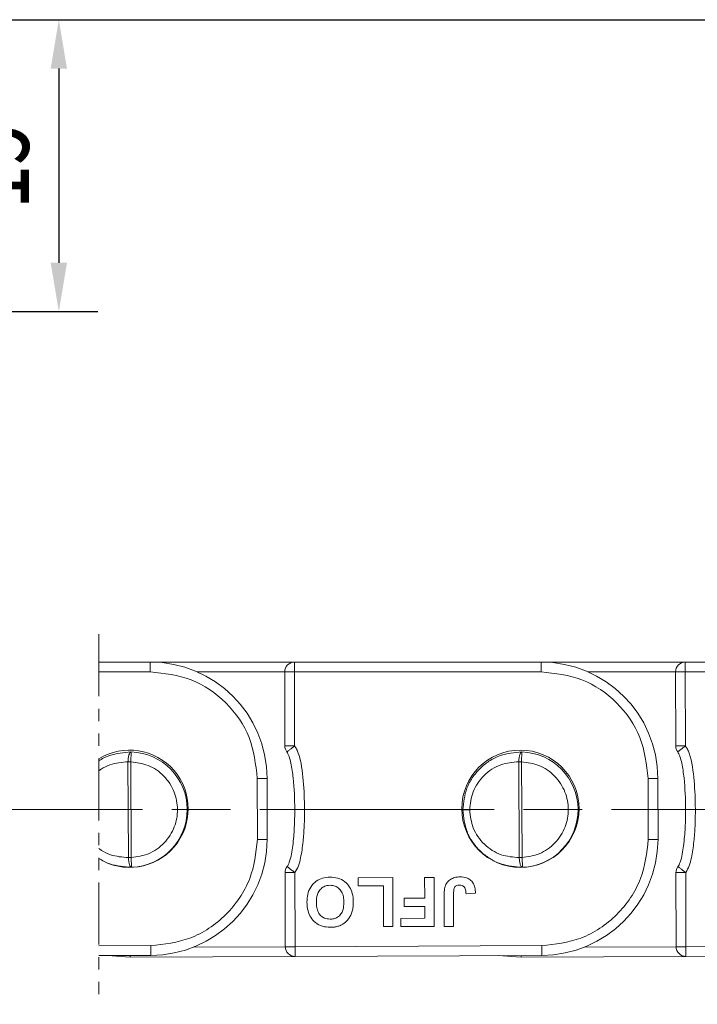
# Model space of a CAD drawing. Header units: millimetres. Extents: x 3188 to 3546, y -304 to -51.
# Tile 14 of 27: x 3414 to 3449, y -199 to -149. Entities that reach past the tile are written whole.
import ezdxf

# ---------------------------------------------------------------- set-up
doc = ezdxf.new("R2010")
doc.units = ezdxf.units.MM
for name, pattern in [('ACAD_ISO08W100', [36, 24, -3, 6, -3]), ('CENTER', [0.6, 0.375, -0.075, 0.075, -0.075]), ('PHANTOM2', [31.75, 15.875, -3.175, 3.175, -3.175, 3.175, -3.175])]:
    doc.linetypes.add(name, pattern=pattern)
doc.layers.add('中心线', color=1, linetype='CENTER', lineweight=25)
doc.styles.get("Standard").update_dxf_attribs({"font": '仿宋_GB2312.ttf', "width": 0.8})
doc.dimstyles.new('副本ISO-10', dxfattribs={"dimtxt": 4, "dimasz": 2.5, "dimexe": 2, "dimexo": 0.625, "dimgap": 1.5, "dimtad": 1, "dimdsep": 46, "dimtxsty": 'Standard', "dimcen": 2.5, "dimadec": 0, "dimazin": 0, "dimtfac": 1, "dimtmove": 0, "dimatfit": 3, "dimfxl": 0, "dimarcsym": 0})

# ---------------------------------------------------------------- blocks, each defined once
blk = doc.blocks.new('*D220')
at = {"color": 0, "lineweight": -2}
for p, q in [((3369.495, -148.872), (3532.614, -148.872)), ((3530.614, -194.229), (3530.614, -151.372)), ((3507.919, -196.729), (3532.614, -196.729))]:
    blk.add_line(p, q, dxfattribs=at)
at = {"color": 0, "lineweight": 9}
for points in [[(3530.197, -151.372), (3531.03, -151.372), (3530.614, -148.872)], [(3530.197, -194.229), (3531.03, -194.229), (3530.614, -196.729)]]:
    blk.add_solid(points, dxfattribs=at)
at = {"layer": 'Defpoints', "color": 0, "lineweight": 9}
for p in [(3368.87, -148.872), (3530.614, -148.872), (3507.294, -196.729)]:
    blk.add_point(p, dxfattribs=at)
at = {"color": 0, "lineweight": 9, "insert": (3527.114, -172.801), "char_height": 4, "attachment_point": 5, "rotation": 90}
blk.add_mtext('2R+15', dxfattribs=at)
blk = doc.blocks.new('*D221')
at = {"color": 0, "lineweight": -2}
for p, q in [((3371.523, -148.872), (3418.173, -148.872)), ((3416.173, -151.372), (3416.173, -161.303)), ((3384.766, -163.803), (3418.173, -163.803))]:
    blk.add_line(p, q, dxfattribs=at)
at = {"color": 0, "lineweight": 9}
for points in [[(3415.757, -151.372), (3416.59, -151.372), (3416.173, -148.872)], [(3415.757, -161.303), (3416.59, -161.303), (3416.173, -163.803)]]:
    blk.add_solid(points, dxfattribs=at)
at = {"layer": 'Defpoints', "color": 0, "lineweight": 9}
for p in [(3370.898, -148.872), (3384.141, -163.803), (3416.173, -163.803)]:
    blk.add_point(p, dxfattribs=at)
at = {"color": 0, "lineweight": 9, "insert": (3412.673, -156.337), "char_height": 4, "attachment_point": 5, "rotation": 90}
blk.add_mtext('15', dxfattribs=at)

msp = doc.modelspace()

# ---------------------------------------------------------------- linework, layer by layer
at = {"color": 3, "linetype": 'PHANTOM2', "lineweight": 9, "ltscale": 0.2}
msp.add_line((3418.213, -180.304), (3418.213, -199.231), dxfattribs=at)
at = {"color": 7, "linetype": 'Continuous', "lineweight": 15}
for p, q in [((3420.851, -181.727), (3418.213, -181.727)), ((3420.851, -182.227), (3420.851, -181.727)), ((3428.23, -181.727), (3420.851, -181.727)), ((3440.851, -181.727), (3428.23, -181.727)), ((3428.23, -181.727), (3428.23, -182.227)), ((3448.23, -181.727), (3440.851, -181.727)), ((3440.851, -182.227), (3440.851, -181.727)), ((3460.851, -181.727), (3448.23, -181.727)), ((3448.23, -181.727), (3448.23, -182.227)), ((3420.851, -182.227), (3418.213, -182.227)), ((3423.255, -182.227), (3427.73, -182.227)), ((3428.23, -182.227), (3427.73, -182.228)), ((3427.73, -182.228), (3427.739, -186.017)), ((3428.23, -182.227), (3428.239, -186.016)), ((3440.851, -182.227), (3428.23, -182.227)), ((3443.255, -182.227), (3447.73, -182.227)), ((3448.23, -182.227), (3447.73, -182.228)), ((3447.73, -182.228), (3447.739, -186.017)), ((3448.23, -182.227), (3448.239, -186.016)), ((3460.851, -182.227), (3448.23, -182.227)), ((3427.739, -186.017), (3428.239, -186.016)), ((3447.739, -186.017), (3448.239, -186.016)), ((3419.712, -186.826), (3419.734, -191.724)), ((3419.857, -186.826), (3419.712, -186.826)), ((3419.87, -186.326), (3419.857, -186.826)), ((3419.857, -186.826), (3419.88, -191.723)), ((3439.712, -186.826), (3439.734, -191.724)), ((3439.857, -186.826), (3439.712, -186.826)), ((3439.87, -186.326), (3439.857, -186.826)), ((3439.857, -186.826), (3439.88, -191.723)), ((3426.329, -187.679), (3426.829, -187.678)), ((3426.336, -190.807), (3426.329, -187.679)), ((3426.836, -190.809), (3426.829, -187.678)), ((3446.329, -187.679), (3446.829, -187.678)), ((3446.336, -190.807), (3446.329, -187.679)), ((3446.836, -190.809), (3446.829, -187.678)), ((3436.844, -189.288), (3437.198, -189.287)), ((3419.88, -191.723), (3419.734, -191.724)), ((3419.88, -191.723), (3419.897, -192.223)), ((3439.88, -191.723), (3439.734, -191.724)), ((3439.88, -191.723), (3439.897, -192.223)), ((3428.254, -192.495), (3427.754, -192.496)), ((3427.754, -192.496), (3427.763, -196.286)), ((3428.254, -192.495), (3428.263, -196.284)), ((3431.497, -192.756), (3433.26, -192.752)), ((3431.498, -193.172), (3431.497, -192.756)), ((3433.26, -192.752), (3433.265, -195.252)), ((3434.894, -192.748), (3435.375, -192.747)), ((3434.897, -193.806), (3434.894, -192.748)), ((3435.375, -192.747), (3435.381, -195.247)), ((3448.254, -192.495), (3447.754, -192.496)), ((3447.754, -192.496), (3447.763, -196.286)), ((3448.254, -192.495), (3448.263, -196.284)), ((3432.78, -193.17), (3431.498, -193.172)), ((3432.785, -195.253), (3432.78, -193.17)), ((3433.839, -193.808), (3434.897, -193.806)), ((3433.84, -194.225), (3433.839, -193.808)), ((3435.894, -195.246), (3435.89, -193.67)), ((3436.371, -193.627), (3436.374, -195.245)), ((3437.012, -193.577), (3437.492, -193.543)), ((3434.898, -194.222), (3433.84, -194.225)), ((3434.899, -194.831), (3434.898, -194.222)), ((3433.681, -194.834), (3434.899, -194.831)), ((3433.682, -195.251), (3433.681, -194.834)), ((3433.265, -195.252), (3432.785, -195.253)), ((3435.381, -195.247), (3433.682, -195.251)), ((3436.374, -195.245), (3435.894, -195.246)), ((3420.884, -196.227), (3418.213, -196.239)), ((3427.763, -196.287), (3423.067, -196.308)), ((3427.763, -196.286), (3428.263, -196.284)), ((3440.884, -196.227), (3428.263, -196.284)), ((3428.263, -196.284), (3428.265, -196.784)), ((3447.763, -196.287), (3443.067, -196.308)), ((3447.763, -196.286), (3448.263, -196.284)), ((3460.884, -196.227), (3448.263, -196.284)), ((3448.263, -196.284), (3448.265, -196.784)), ((3418.213, -196.739), (3420.885, -196.727)), ((3419.829, -196.823), (3418.657, -196.737)), ((3419.829, -196.823), (3419.828, -196.732)), ((3419.829, -196.823), (3428.265, -196.784)), ((3428.265, -196.784), (3440.885, -196.727)), ((3439.829, -196.823), (3438.657, -196.737)), ((3439.829, -196.823), (3439.828, -196.732)), ((3439.829, -196.823), (3448.265, -196.784)), ((3448.265, -196.784), (3460.885, -196.727))]:
    msp.add_line(p, q, dxfattribs=at)
msp.add_circle((3439.794, -189.229), 3, dxfattribs=at)
for centre, radius, start, end in [((3420.865, -187.691), 5.964, 0.131, 90.131), ((3428.23, -182.227), 0.5, 90, 180.131), ((3440.865, -187.691), 5.964, 0.131, 90.131), ((3448.23, -182.227), 0.5, 90, 180.131), ((3419.794, -189.229), 3, 238.1952, 121.8048), ((3428.239, -186.016), 0.5, 180.131, 217.9436), ((3448.239, -186.016), 0.5, 180.131, 217.9436), ((3419.794, -189.275), 2.95, 272.0062, 88.5177), ((3439.794, -189.275), 2.95, 272.0062, 88.5177), ((3439.794, -189.275), 2.95, 180.131, 180.2619), ((3420.872, -190.762), 5.964, 270.131, 359.5547), ((3440.872, -190.762), 5.964, 270.131, 359.5547), ((3428.254, -192.495), 0.5, 142.3184, 180.131), ((3448.254, -192.495), 0.5, 142.3184, 180.131), ((3428.263, -196.284), 0.5, 180.131, 270.2619), ((3448.263, -196.284), 0.5, 180.131, 270.2619)]:
    msp.add_arc(centre, radius, start, end, dxfattribs=at)
for points in [[(3426.329, -187.679), (3426.245, -186.963), (3426.077, -185.531), (3424.809, -183.727), (3423, -182.468), (3421.567, -182.307), (3420.851, -182.227)], [(3446.329, -187.679), (3446.245, -186.963), (3446.077, -185.531), (3444.809, -183.727), (3443, -182.468), (3441.567, -182.307), (3440.851, -182.227)], [(3426.336, -190.807), (3426.402, -190.807), (3426.533, -190.808), (3426.698, -190.808), (3426.813, -190.808), (3426.829, -190.809), (3426.836, -190.809)], [(3446.336, -190.807), (3446.402, -190.807), (3446.533, -190.808), (3446.698, -190.808), (3446.813, -190.808), (3446.829, -190.809), (3446.836, -190.809)], [(3420.884, -196.227), (3420.885, -196.292), (3420.885, -196.423), (3420.885, -196.589), (3420.886, -196.704), (3420.886, -196.719), (3420.885, -196.727)], [(3440.884, -196.227), (3440.885, -196.292), (3440.885, -196.423), (3440.885, -196.589), (3440.886, -196.704), (3440.886, -196.719), (3440.885, -196.727)]]:
    msp.add_open_spline(points, degree=3, dxfattribs=at)
for points, knots in [([(3428.239, -186.016), (3428.189, -186.055), (3428.111, -186.116), (3428.019, -186.188), (3427.955, -186.237), (3427.905, -186.277), (3427.857, -186.313), (3427.85, -186.319), (3427.845, -186.323)], [0, 0, 0, 0, 0.239435, 0.380089, 0.499946, 0.642148, 0.769264, 1, 1, 1, 1]), ([(3427.845, -186.323), (3427.864, -186.354), (3427.91, -186.425), (3427.983, -186.614), (3428.087, -187.026), (3428.211, -187.929), (3428.258, -189.034), (3428.234, -190.191), (3428.156, -191.097), (3428.055, -191.739), (3427.922, -192.088), (3427.877, -192.16), (3427.858, -192.19)], [0, 0, 0, 0, 0.017955, 0.042504, 0.101636, 0.231293, 0.500013, 0.65744, 0.813011, 0.957617, 0.98211, 1, 1, 1, 1]), ([(3428.239, -186.016), (3428.275, -186.069), (3428.353, -186.184), (3428.577, -186.761), (3428.7, -187.806), (3428.758, -189.053), (3428.736, -190.093), (3428.679, -190.926), (3428.581, -191.602), (3428.456, -192.144), (3428.321, -192.379), (3428.254, -192.495)], [0, 0, 0, 0, 0.028805, 0.062802, 0.27898, 0.499867, 0.62979, 0.749979, 0.877651, 0.939679, 1, 1, 1, 1]), ([(3448.239, -186.016), (3448.189, -186.055), (3448.111, -186.116), (3448.019, -186.188), (3447.955, -186.237), (3447.905, -186.277), (3447.857, -186.313), (3447.85, -186.319), (3447.845, -186.323)], [0, 0, 0, 0, 0.239435, 0.380089, 0.499946, 0.642148, 0.769264, 1, 1, 1, 1]), ([(3447.845, -186.323), (3447.864, -186.354), (3447.91, -186.425), (3447.983, -186.614), (3448.087, -187.026), (3448.211, -187.929), (3448.258, -189.034), (3448.234, -190.191), (3448.156, -191.097), (3448.055, -191.739), (3447.922, -192.088), (3447.877, -192.16), (3447.858, -192.19)], [0, 0, 0, 0, 0.0179547, 0.0425035, 0.1016363, 0.2312931, 0.5000133, 0.6574404, 0.8130114, 0.9576165, 0.9821104, 1, 1, 1, 1]), ([(3448.239, -186.016), (3448.275, -186.069), (3448.353, -186.184), (3448.577, -186.761), (3448.7, -187.806), (3448.758, -189.053), (3448.736, -190.093), (3448.679, -190.926), (3448.581, -191.602), (3448.456, -192.144), (3448.321, -192.379), (3448.254, -192.495)], [0, 0, 0, 0, 0.028805, 0.062802, 0.27898, 0.499867, 0.62979, 0.749979, 0.877651, 0.939679, 1, 1, 1, 1]), ([(3418.213, -186.784), (3418.386, -186.673), (3418.91, -186.404), (3419.493, -186.357), (3419.87, -186.326)], [0.62571, 0.62571, 0.62571, 0.62571, 0.757497, 1, 1, 1, 1]), ([(3418.213, -187.29), (3418.252, -187.261), (3418.434, -187.137), (3418.914, -186.892), (3419.398, -186.852), (3419.712, -186.826)], [0.5863201, 0.5863201, 0.5863201, 0.5863201, 0.6237869, 0.7560684, 1, 1, 1, 1]), ([(3419.712, -186.826), (3419.715, -186.763), (3419.72, -186.666), (3419.741, -186.549), (3419.767, -186.451), (3419.798, -186.38), (3419.836, -186.334), (3419.858, -186.329), (3419.87, -186.326)], [0, 0, 0, 0, 0.240065, 0.367339, 0.499899, 0.716085, 0.833469, 1, 1, 1, 1]), ([(3419.857, -186.826), (3420.159, -186.866), (3420.785, -186.951), (3421.592, -187.519), (3422.122, -188.333), (3422.301, -189.264), (3422.131, -190.196), (3421.608, -191.014), (3420.806, -191.59), (3420.181, -191.68), (3419.88, -191.723)], [0, 0, 0, 0, 0.120249, 0.25, 0.379751, 0.5, 0.620249, 0.75, 0.879751, 1, 1, 1, 1]), ([(3436.844, -189.282), (3436.884, -188.904), (3436.946, -188.324), (3437.324, -187.627), (3437.708, -187.159), (3438.194, -186.773), (3438.899, -186.405), (3439.493, -186.357), (3439.87, -186.326)], [0, 0, 0, 0, 0.235537, 0.3618, 0.494915, 0.618585, 0.757497, 1, 1, 1, 1]), ([(3437.198, -189.287), (3437.231, -188.973), (3437.282, -188.485), (3437.596, -187.906), (3437.923, -187.511), (3438.326, -187.193), (3438.914, -186.892), (3439.398, -186.852), (3439.712, -186.826)], [0, 0, 0, 0, 0.233967, 0.362712, 0.492722, 0.623787, 0.756068, 1, 1, 1, 1]), ([(3439.712, -186.826), (3439.715, -186.763), (3439.72, -186.666), (3439.741, -186.549), (3439.767, -186.451), (3439.798, -186.38), (3439.836, -186.334), (3439.858, -186.329), (3439.87, -186.326)], [0, 0, 0, 0, 0.240065, 0.367339, 0.499899, 0.716085, 0.833469, 1, 1, 1, 1]), ([(3439.857, -186.826), (3440.159, -186.866), (3440.785, -186.951), (3441.592, -187.519), (3442.122, -188.333), (3442.301, -189.264), (3442.131, -190.196), (3441.608, -191.014), (3440.806, -191.59), (3440.181, -191.68), (3439.88, -191.723)], [0, 0, 0, 0, 0.120249, 0.25, 0.379751, 0.5, 0.620249, 0.75, 0.879751, 1, 1, 1, 1]), ([(3439.897, -192.223), (3439.519, -192.196), (3438.924, -192.152), (3438.215, -191.79), (3437.725, -191.408), (3437.336, -190.942), (3436.953, -190.247), (3436.887, -189.666), (3436.844, -189.288)], [0, 0, 0, 0, 0.242475, 0.381394, 0.50509, 0.638205, 0.764495, 1, 1, 1, 1]), ([(3439.734, -191.724), (3439.42, -191.701), (3438.936, -191.666), (3438.345, -191.371), (3437.94, -191.057), (3437.609, -190.665), (3437.29, -190.088), (3437.234, -189.601), (3437.198, -189.287)], [0, 0, 0, 0, 0.243932, 0.37608, 0.507278, 0.637157, 0.766033, 1, 1, 1, 1]), ([(3420.884, -196.227), (3421.567, -196.153), (3422.618, -196.04), (3423.882, -195.364), (3424.752, -194.666), (3425.456, -193.8), (3426.139, -192.54), (3426.258, -191.49), (3426.336, -190.807)], [0, 0, 0, 0, 0.239602, 0.368454, 0.5, 0.631546, 0.760398, 1, 1, 1, 1]), ([(3440.884, -196.227), (3441.567, -196.153), (3442.618, -196.04), (3443.882, -195.364), (3444.752, -194.666), (3445.456, -193.8), (3446.139, -192.54), (3446.258, -191.49), (3446.336, -190.807)], [0, 0, 0, 0, 0.239602, 0.368454, 0.5, 0.631546, 0.760398, 1, 1, 1, 1]), ([(3419.734, -191.724), (3419.42, -191.701), (3418.936, -191.666), (3418.447, -191.422), (3418.258, -191.294), (3418.213, -191.261)], [0, 0, 0, 0, 0.2439316, 0.3760805, 0.4194429, 0.4194429, 0.4194429, 0.4194429]), ([(3419.897, -192.223), (3419.519, -192.196), (3418.927, -192.153), (3418.394, -191.881), (3418.213, -191.766)], [0, 0, 0, 0, 0.2424753, 0.3795202, 0.3795202, 0.3795202, 0.3795202]), ([(3419.897, -192.223), (3419.884, -192.22), (3419.867, -192.217), (3419.848, -192.196), (3419.823, -192.166), (3419.794, -192.105), (3419.766, -192.001), (3419.744, -191.884), (3419.738, -191.787), (3419.734, -191.724)], [0, 0, 0, 0, 0.173251, 0.223905, 0.250466, 0.499859, 0.632766, 0.760218, 1, 1, 1, 1]), ([(3439.897, -192.223), (3439.884, -192.22), (3439.867, -192.217), (3439.848, -192.196), (3439.823, -192.166), (3439.794, -192.105), (3439.766, -192.001), (3439.744, -191.884), (3439.738, -191.787), (3439.734, -191.724)], [0, 0, 0, 0, 0.173251, 0.223905, 0.250466, 0.499859, 0.632766, 0.760218, 1, 1, 1, 1]), ([(3427.858, -192.19), (3427.863, -192.194), (3427.87, -192.2), (3427.919, -192.236), (3427.969, -192.275), (3428.033, -192.325), (3428.125, -192.396), (3428.204, -192.457), (3428.254, -192.495)], [0, 0, 0, 0, 0.230756, 0.3578667, 0.5000539, 0.6199613, 0.760565, 1, 1, 1, 1]), ([(3447.858, -192.19), (3447.863, -192.194), (3447.87, -192.2), (3447.919, -192.236), (3447.969, -192.275), (3448.033, -192.325), (3448.125, -192.396), (3448.204, -192.457), (3448.254, -192.495)], [0, 0, 0, 0, 0.230756, 0.357867, 0.500054, 0.619961, 0.760565, 1, 1, 1, 1]), ([(3428.871, -194.008), (3428.878, -193.874), (3428.89, -193.604), (3429.043, -193.217), (3429.316, -192.925), (3429.672, -192.752), (3429.92, -192.736), (3430.051, -192.727)], [0, 0, 0, 0, 0.204593, 0.411054, 0.622248, 0.800999, 1, 1, 1, 1]), ([(3430.051, -192.727), (3430.186, -192.736), (3430.457, -192.753), (3430.815, -192.937), (3431.066, -193.22), (3431.22, -193.579), (3431.235, -193.845), (3431.243, -193.991)], [0, 0, 0, 0, 0.205433, 0.413226, 0.595657, 0.776233, 1, 1, 1, 1]), ([(3435.943, -193.194), (3435.97, -193.132), (3436.03, -192.995), (3436.2, -192.835), (3436.44, -192.727), (3436.618, -192.717), (3436.718, -192.712)], [0, 0, 0, 0, 0.206451, 0.456836, 0.694177, 1, 1, 1, 1]), ([(3436.718, -192.712), (3436.823, -192.719), (3437.002, -192.73), (3437.228, -192.849), (3437.385, -193.024), (3437.477, -193.266), (3437.487, -193.447), (3437.492, -193.543)], [0, 0, 0, 0, 0.242194, 0.410832, 0.580073, 0.776537, 1, 1, 1, 1]), ([(3429.352, -194.019), (3429.359, -193.884), (3429.369, -193.668), (3429.5, -193.399), (3429.672, -193.238), (3429.868, -193.154), (3429.997, -193.147), (3430.053, -193.144)], [0, 0, 0, 0, 0.319116, 0.506214, 0.694344, 0.868092, 1, 1, 1, 1]), ([(3430.053, -193.144), (3430.143, -193.152), (3430.307, -193.167), (3430.51, -193.297), (3430.665, -193.482), (3430.75, -193.731), (3430.758, -193.917), (3430.762, -194.009)], [0, 0, 0, 0, 0.213563, 0.386192, 0.558454, 0.780281, 1, 1, 1, 1]), ([(3435.89, -193.67), (3435.891, -193.603), (3435.892, -193.49), (3435.909, -193.33), (3435.932, -193.24), (3435.943, -193.194)], [0, 0, 0, 0, 0.416831, 0.706738, 1, 1, 1, 1]), ([(3436.371, -193.627), (3436.372, -193.565), (3436.375, -193.441), (3436.397, -193.287), (3436.465, -193.192), (3436.543, -193.145), (3436.621, -193.13), (3436.673, -193.129), (3436.688, -193.129)], [0, 0, 0, 0, 0.272262, 0.5466839, 0.6592528, 0.7712676, 0.9351248, 1, 1, 1, 1]), ([(3436.688, -193.129), (3436.73, -193.132), (3436.803, -193.138), (3436.893, -193.193), (3436.928, -193.242), (3436.946, -193.266)], [0, 0, 0, 0, 0.410571, 0.709085, 1, 1, 1, 1]), ([(3436.946, -193.266), (3436.962, -193.304), (3436.991, -193.373), (3437.005, -193.479), (3437.009, -193.544), (3437.012, -193.577)], [0, 0, 0, 0, 0.392386, 0.695009, 1, 1, 1, 1]), ([(3430.064, -195.291), (3429.929, -195.283), (3429.657, -195.265), (3429.301, -195.077), (3429.047, -194.792), (3428.895, -194.426), (3428.88, -194.157), (3428.871, -194.008)], [0, 0, 0, 0, 0.203919, 0.410143, 0.593167, 0.774496, 1, 1, 1, 1]), ([(3430.057, -194.875), (3429.955, -194.865), (3429.783, -194.85), (3429.578, -194.712), (3429.435, -194.524), (3429.363, -194.282), (3429.356, -194.104), (3429.352, -194.019)], [0, 0, 0, 0, 0.24016, 0.4075395, 0.5747635, 0.7963457, 1, 1, 1, 1]), ([(3430.762, -194.009), (3430.756, -194.145), (3430.745, -194.357), (3430.618, -194.62), (3430.451, -194.777), (3430.253, -194.863), (3430.119, -194.871), (3430.057, -194.875)], [0, 0, 0, 0, 0.3194716, 0.4998741, 0.6811629, 0.8529739, 1, 1, 1, 1]), ([(3431.243, -193.991), (3431.242, -194.058), (3431.239, -194.199), (3431.209, -194.414), (3431.159, -194.556), (3431.133, -194.627)], [0, 0, 0, 0, 0.308297, 0.650122, 1, 1, 1, 1]), ([(3431.133, -194.627), (3431.103, -194.687), (3431.044, -194.807), (3430.885, -195.003), (3430.725, -195.13), (3430.605, -195.185), (3430.59, -195.192)], [0, 0, 0, 0, 0.250896, 0.502166, 0.940512, 1, 1, 1, 1]), ([(3430.59, -195.192), (3430.527, -195.215), (3430.412, -195.257), (3430.233, -195.286), (3430.121, -195.289), (3430.064, -195.291)], [0, 0, 0, 0, 0.372031, 0.683777, 1, 1, 1, 1])]:
    msp.add_open_spline(points, degree=3, knots=knots, dxfattribs=at)
at = {"layer": '中心线', "linetype": 'ACAD_ISO08W100', "lineweight": 13, "ltscale": 0.5}
msp.add_line((3300.459, -189.275), (3511.868, -189.275), dxfattribs=at)

# ---------------------------------------------------------------- dimensions: what is measured, and where the dimension line sits
at = {"color": 5, "lineweight": 9}
for base, p1, p2, text, picture, middle in [((3530.614, -148.872), (3507.294, -196.729), (3368.87, -148.872), '2R+15', '*D220', (3527.114, -172.801)), ((3416.173, -163.803), (3370.898, -148.872), (3384.141, -163.803), '15', '*D221', (3412.673, -156.337))]:
    dim = msp.add_linear_dim(base=base, p1=p1, p2=p2, angle=90, text=text, dimstyle='副本ISO-10', dxfattribs=at)
    dim.commit()
    dim.dimension.update_dxf_attribs({"geometry": picture, "text_midpoint": middle})

doc.saveas('drawing.dxf')
